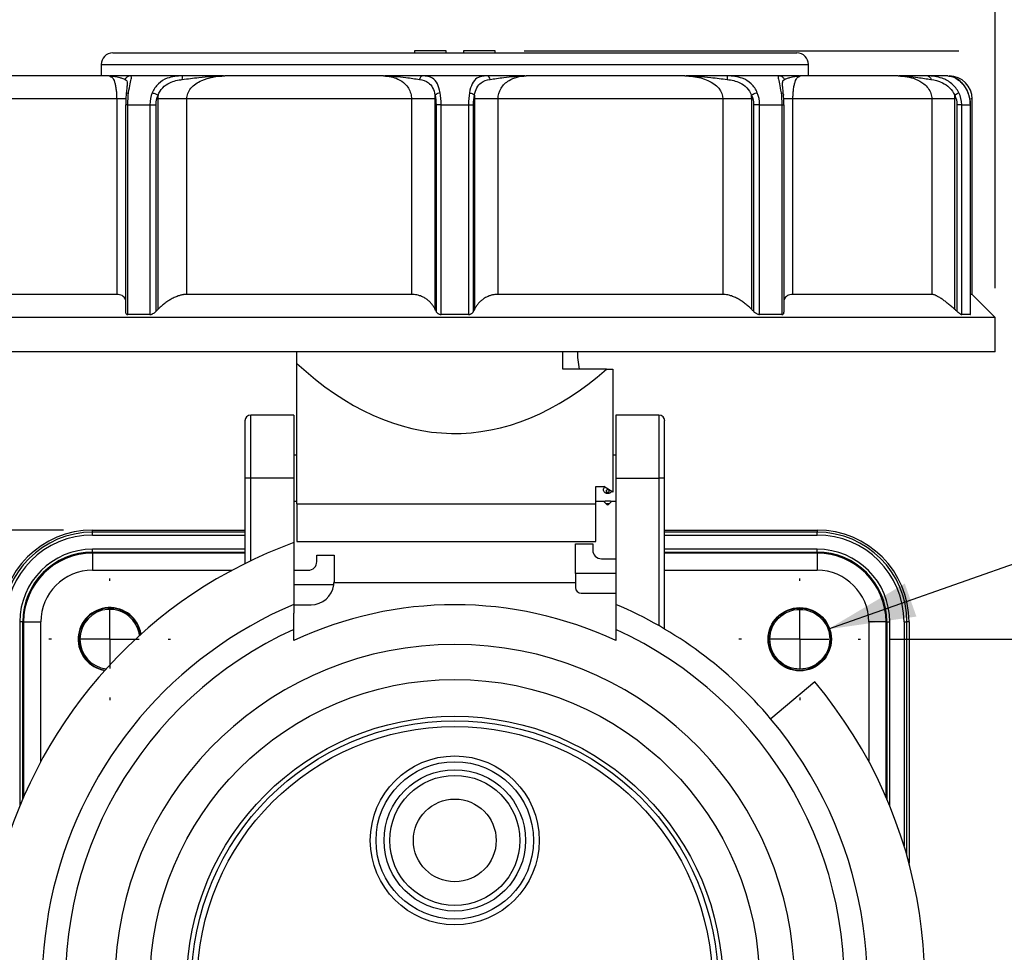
# Model space of a CAD drawing. Header units: inches. Extents: x 0 to 22, y 0 to 17.
# Tile 4 of 20: x 1.7 to 5.1, y 9.8 to 13. Entities that reach past the tile are written whole.
import ezdxf

# ---------------------------------------------------------------- set-up
doc = ezdxf.new("R2010")
doc.units = ezdxf.units.IN
doc.header["$LTSCALE"] = 2
doc.header["$MEASUREMENT"] = 0
doc.linetypes.add('SLD-Center', pattern=[0.75, 0.6, -0.05, 0.05, -0.05])
doc.linetypes.add('SLD-Solid', pattern=[0])
doc.layers.add('CENTER', color=40, linetype='SLD-Center')
doc.layers.add('DIMENSIONS', color=140, linetype='SLD-Solid', lineweight=25)
doc.styles.add('SLDTEXTSTYLE0', font='GOTHIC.TTF', dxfattribs={"width": 0.913})
doc.dimstyles.new('SLDDIMSTYLE0', dxfattribs={"dimtxt": 0.25, "dimasz": 0.3, "dimexe": 0, "dimexo": 0.0625, "dimgap": 0.0625, "dimtad": 0, "dimtih": 1, "dimtoh": 1, "dimrnd": 1e-09, "dimzin": 4, "dimdsep": 46, "dimtxsty": 'SLDTEXTSTYLE0', "dimsah": 1, "dimcen": 0.09, "dimadec": 0, "dimazin": 1, "dimtfac": 1, "dimtofl": 0, "dimtmove": 0, "dimatfit": 3, "dimfxl": 0, "dimfrac": 2, "dimtolj": 1, "dimtzin": 12, "dimarcsym": 0})
doc.dimstyles.new('SLDDIMSTYLE1', dxfattribs={"dimtxt": 0.25, "dimasz": 0.3, "dimexe": 0, "dimexo": 0.0625, "dimgap": 0.0625, "dimtad": 0, "dimtih": 1, "dimtoh": 1, "dimrnd": 1e-09, "dimzin": 12, "dimdsep": 46, "dimtxsty": 'SLDTEXTSTYLE0', "dimsah": 1, "dimcen": 0.09, "dimadec": 0, "dimazin": 3, "dimtfac": 1, "dimtofl": 0, "dimtmove": 0, "dimatfit": 3, "dimfxl": 0, "dimfrac": 2, "dimtolj": 1, "dimtzin": 12, "dimarcsym": 0})
doc.dimstyles.new('SLDDIMSTYLE2', dxfattribs={"dimtxt": 0.25, "dimasz": 0.3, "dimexe": 0, "dimexo": 0.0625, "dimgap": 0.0625, "dimtad": 0, "dimtih": 1, "dimtoh": 1, "dimrnd": 1e-09, "dimzin": 0, "dimdsep": 46, "dimtxsty": 'SLDTEXTSTYLE0', "dimsah": 1, "dimcen": 0, "dimadec": 0, "dimazin": 0, "dimtfac": 1, "dimtofl": 0, "dimtmove": 0, "dimatfit": 3, "dimfxl": 0, "dimfrac": 2, "dimtolj": 1, "dimtzin": 12, "dimarcsym": 0})

# ---------------------------------------------------------------- blocks, each defined once
blk = doc.blocks.new('_D')
at = {"layer": 'DIMENSIONS'}
for p, q in [((1.3255, 12.0331), (1.3255, 14.0979)), ((5.0263, 12.0331), (5.0263, 14.0979)), ((1.3255, 13.8479), (2.6134, 13.8479)), ((2.8527, 13.8479), (2.7765, 13.8479)), ((2.7765, 13.8479), (2.7765, 13.451)), ((3.4992, 13.8479), (3.5754, 13.8479)), ((3.5754, 13.8479), (3.5754, 13.451)), ((5.0263, 13.8479), (3.7385, 13.8479)), ((2.7765, 13.451), (2.8527, 13.451)), ((3.5754, 13.451), (3.4992, 13.451))]:
    blk.add_line(p, q, dxfattribs=at)
for points in [[(1.3255, 13.8479), (1.6255, 13.7879), (1.6255, 13.9079)], [(5.0263, 13.8479), (4.7263, 13.9079), (4.7263, 13.7879)]]:
    blk.add_solid(points, dxfattribs=at)
at = {"layer": 'DIMENSIONS', "char_height": 0.25, "attachment_point": 1, "style": 'SLDTEXTSTYLE0'}
for s, insert in [('%%c', (2.6642, 14.218)), ('3.70', (3.0412, 14.218)), ('94.0', (2.8527, 13.7704))]:
    blk.add_mtext(s, dxfattribs=dict(at, insert=insert))
blk = doc.blocks.new('_D_1')
at = {"layer": 'DIMENSIONS'}
for p, q in [((6.3137, 13.2524), (5.8137, 13.2524)), ((5.8137, 13.2524), (5.8137, 12.8465)), ((6.7107, 13.2505), (6.6345, 13.2505)), ((6.6345, 13.2505), (6.6345, 12.8536)), ((7.3572, 13.2505), (7.4334, 13.2505)), ((7.4334, 13.2505), (7.4334, 12.8536)), ((3.4137, 12.8465), (4.9013, 12.8465)), ((5.1513, 12.8465), (6.0637, 12.8465)), ((5.8137, 12.8465), (5.8137, 11.815)), ((6.6345, 12.8536), (6.7107, 12.8536)), ((7.4334, 12.8536), (7.3572, 12.8536)), ((5.1263, 11.815), (6.0637, 11.815))]:
    blk.add_line(p, q, dxfattribs=at)
for points in [[(5.8137, 12.8465), (5.7537, 12.5465), (5.8737, 12.5465)], [(5.8137, 11.815), (5.8737, 12.115), (5.7537, 12.115)]]:
    blk.add_solid(points, dxfattribs=at)
at = {"layer": 'DIMENSIONS', "char_height": 0.25, "attachment_point": 1, "style": 'SLDTEXTSTYLE0'}
for s, insert in [('1.03', (6.7107, 13.6206)), ('26.2', (6.7107, 13.173))]:
    blk.add_mtext(s, dxfattribs=dict(at, insert=insert))
blk = doc.blocks.new('_D_2')
at = {"layer": 'DIMENSIONS'}
for p, q in [((4.6653, 10.8307), (6.3267, 10.8307)), ((6.0767, 10.8307), (6.0767, 10.0992)), ((5.7534, 9.6477), (5.6772, 9.6477)), ((5.6772, 9.6477), (5.6772, 9.2509)), ((6.3999, 9.6477), (6.4761, 9.6477)), ((6.4761, 9.6477), (6.4761, 9.2509)), ((5.6772, 9.2509), (5.7534, 9.2509)), ((6.4761, 9.2509), (6.3999, 9.2509)), ((6.0767, 8.4685), (6.0767, 9.2001)), ((4.6653, 8.4685), (6.3267, 8.4685))]:
    blk.add_line(p, q, dxfattribs=at)
for points in [[(6.0767, 10.8307), (6.0167, 10.5307), (6.1367, 10.5307)], [(6.0767, 8.4685), (6.1367, 8.7685), (6.0167, 8.7685)]]:
    blk.add_solid(points, dxfattribs=at)
at = {"layer": 'DIMENSIONS', "char_height": 0.25, "attachment_point": 1, "style": 'SLDTEXTSTYLE0'}
for s, insert in [('2.36', (5.7534, 10.0178)), ('60.0', (5.7534, 9.5702))]:
    blk.add_mtext(s, dxfattribs=dict(at, insert=insert))
blk = doc.blocks.new('_D_4')
at = {"layer": 'DIMENSIONS'}
for p, q in [((1.8358, 11.2048), (0.5113, 11.2048)), ((0.7613, 11.2048), (0.7613, 10.0992)), ((0.438, 9.6477), (0.3619, 9.6477)), ((0.3619, 9.6477), (0.3619, 9.2509)), ((1.0846, 9.6477), (1.1607, 9.6477)), ((1.1607, 9.6477), (1.1607, 9.2509)), ((0.3619, 9.2509), (0.438, 9.2509)), ((1.1607, 9.2509), (1.0846, 9.2509)), ((0.7613, 8.0945), (0.7613, 9.2001)), ((1.8358, 8.0945), (0.5113, 8.0945))]:
    blk.add_line(p, q, dxfattribs=at)
for points in [[(0.7613, 11.2048), (0.7013, 10.9048), (0.8213, 10.9048)], [(0.7613, 8.0945), (0.8213, 8.3945), (0.7013, 8.3945)]]:
    blk.add_solid(points, dxfattribs=at)
at = {"layer": 'DIMENSIONS', "char_height": 0.25, "attachment_point": 1, "style": 'SLDTEXTSTYLE0'}
for s, insert in [('3.11', (0.438, 10.0178)), ('79.0', (0.438, 9.5702))]:
    blk.add_mtext(s, dxfattribs=dict(at, insert=insert))
blk = doc.blocks.new('_D_6')
at = {"layer": 'DIMENSIONS'}
for p, q in [((4.4535, 10.8649), (6.0924, 11.4443)), ((6.0924, 11.4443), (6.5924, 11.4443)), ((6.8732, 11.4443), (6.7971, 11.4443)), ((6.7971, 11.4443), (6.7971, 11.0475)), ((7.3351, 11.4443), (7.4112, 11.4443)), ((7.4112, 11.4443), (7.4112, 11.0475)), ((6.7971, 11.0475), (6.8732, 11.0475)), ((7.4112, 11.0475), (7.3351, 11.0475))]:
    blk.add_line(p, q, dxfattribs=at)
blk.add_solid([(4.4535, 10.8649), (4.7564, 10.9083), (4.7164, 11.0214)], dxfattribs=at)
at = {"layer": 'DIMENSIONS', "char_height": 0.25, "attachment_point": 1, "style": 'SLDTEXTSTYLE0'}
for s, insert in [('%%c', (6.5924, 11.8144)), ('0.20', (6.9694, 11.8144)), ('5.2', (6.8732, 11.3668))]:
    blk.add_mtext(s, dxfattribs=dict(at, insert=insert))
blk = doc.blocks.new('SW_CENTERMARKSYMBOL_0')
at = {"layer": 'CENTER', "color": 0}
for p, q in [((0, 0.2), (0, 0.2083)), ((0, 0), (0, 0.1)), ((-0.2, 0), (-0.2083, 0)), ((0, 0), (-0.1, 0)), ((0, 0), (0, -0.1)), ((0, 0), (0.1, 0)), ((0.2, 0), (0.2083, 0)), ((0, -0.2), (0, -0.2083))]:
    blk.add_line(p, q, dxfattribs=at)
blk = doc.blocks.new('SW_CENTERMARKSYMBOL_3')
at = {"layer": 'CENTER', "color": 0}
for p, q in [((0, 0.2), (0, 0.2083)), ((0, 0), (0, 0.1)), ((-0.2, 0), (-0.2083, 0)), ((0, 0), (-0.1, 0)), ((0, 0), (0, -0.1)), ((0, 0), (0.1, 0)), ((0.2, 0), (0.2083, 0)), ((0, -0.2), (0, -0.2083))]:
    blk.add_line(p, q, dxfattribs=at)

msp = doc.modelspace()

# ---------------------------------------------------------------- linework, layer by layer
for p, q in [((3.0381, 12.8465), (3.0381, 12.8386)), ((3.1464, 12.8465), (3.0381, 12.8465)), ((3.1464, 12.8386), (3.1464, 12.8465)), ((3.2055, 12.8465), (3.2055, 12.8386)), ((3.3137, 12.8465), (3.2055, 12.8465)), ((3.3137, 12.8386), (3.3137, 12.8465)), ((2.0047, 12.8386), (3.1759, 12.8386)), ((3.1759, 12.8386), (4.3472, 12.8386)), ((1.9653, 12.7992), (1.9653, 12.7599)), ((1.9653, 12.7992), (3.1759, 12.7992)), ((3.1759, 12.7992), (4.3866, 12.7992)), ((4.3866, 12.7599), (4.3866, 12.7992)), ((1.9936, 12.7599), (1.6582, 12.7599)), ((1.9936, 12.7599), (1.9989, 12.7567)), ((2.0059, 12.7598), (1.9986, 12.7586)), ((2.2434, 12.7599), (2.0646, 12.7599)), ((2.9316, 12.7599), (2.3889, 12.7599)), ((3.2864, 12.7599), (3.0655, 12.7599)), ((3.9629, 12.7599), (3.4203, 12.7599)), ((3.9629, 12.7599), (3.9684, 12.7599)), ((4.2872, 12.7599), (4.1085, 12.7599)), ((4.3533, 12.7586), (4.3465, 12.7598)), ((4.353, 12.7567), (4.3582, 12.7599)), ((4.6936, 12.7599), (4.3582, 12.7599)), ((4.8636, 12.7599), (4.7953, 12.7599)), ((4.2986, 12.7215), (4.2979, 12.7274)), ((2.0183, 12.6811), (1.5427, 12.6811)), ((2.0183, 12.6811), (2.0183, 12.0118)), ((2.1595, 12.6811), (2.1595, 11.9603)), ((3.0277, 12.6811), (2.2582, 12.6811)), ((2.2582, 12.0118), (2.2582, 12.6811)), ((3.0277, 12.6811), (3.0277, 12.0118)), ((3.1086, 11.9603), (3.1086, 12.6811)), ((3.2432, 12.6811), (3.2432, 11.9603)), ((3.3242, 12.0118), (3.3242, 12.6811)), ((4.0937, 12.6811), (3.3242, 12.6811)), ((4.0937, 12.6811), (4.0937, 12.0118)), ((4.1924, 11.9603), (4.1924, 12.6811)), ((4.3001, 12.6811), (4.3013, 12.6811)), ((4.3336, 12.0118), (4.3336, 12.6811)), ((4.8091, 12.6811), (4.3336, 12.6811)), ((4.8091, 12.6811), (4.8091, 12.0118)), ((4.8879, 11.9603), (4.8879, 12.6811)), ((4.9476, 12.6811), (4.9421, 12.6811)), ((4.9476, 12.0118), (4.9476, 12.6811)), ((2.0488, 12.6614), (2.0488, 11.9507)), ((2.0565, 12.6614), (2.1323, 12.6614)), ((2.0565, 11.9429), (2.0565, 12.6614)), ((2.1323, 12.6614), (2.1323, 11.9429)), ((2.153, 11.9538), (2.153, 12.6614)), ((3.1117, 12.6614), (3.1117, 11.9538)), ((3.1291, 11.9429), (3.1291, 12.6614)), ((3.1291, 12.6614), (3.2228, 12.6614)), ((3.2228, 12.6614), (3.2228, 11.9429)), ((3.2401, 11.9538), (3.2401, 12.6614)), ((4.1988, 12.6614), (4.1988, 11.9538)), ((4.2195, 12.6614), (4.2953, 12.6614)), ((4.2195, 11.9429), (4.2195, 12.6614)), ((4.2953, 12.6614), (4.2953, 11.9429)), ((4.303, 11.9507), (4.303, 12.6614)), ((4.8952, 12.6614), (4.8952, 11.9538)), ((4.9114, 12.6614), (4.9403, 12.6614)), ((4.9114, 11.9429), (4.9114, 12.6614)), ((4.9403, 12.6614), (4.9403, 11.9429)), ((4.9411, 11.9428), (4.9411, 12.6614)), ((2.0183, 12.0118), (1.5427, 12.0118)), ((3.0277, 12.0118), (2.2582, 12.0118)), ((4.0937, 12.0118), (3.3242, 12.0118)), ((4.8091, 12.0118), (4.3336, 12.0118)), ((4.9476, 12.0118), (4.9411, 12.0118)), ((5.0263, 11.9331), (4.9476, 12.0118)), ((2.1323, 11.9429), (2.0565, 11.9429)), ((3.2228, 11.9429), (3.1291, 11.9429)), ((4.2953, 11.9429), (4.2195, 11.9429)), ((4.9403, 11.9429), (4.9114, 11.9429)), ((5.0263, 11.9331), (1.3255, 11.9331)), ((5.0263, 11.815), (5.0263, 11.9331)), ((5.0263, 11.815), (1.3255, 11.815)), ((2.6346, 11.7756), (2.6346, 11.815)), ((3.5453, 11.7559), (3.5453, 11.815)), ((3.5963, 11.815), (3.5963, 11.7953)), ((2.6346, 11.294), (2.6346, 11.7756)), ((3.5963, 11.7953), (3.6015, 11.7559)), ((3.6954, 11.7559), (3.5453, 11.7559)), ((3.6954, 11.7559), (3.7173, 11.7559)), ((3.7173, 11.7559), (3.7173, 11.3344)), ((2.6248, 11.5985), (2.4771, 11.5985)), ((2.4771, 11.3819), (2.4771, 11.5985)), ((2.6248, 11.5985), (2.6248, 11.3819)), ((3.8748, 11.5985), (3.7271, 11.5985)), ((3.7271, 11.5985), (3.7271, 11.3819)), ((3.8748, 11.5985), (3.8748, 11.3819)), ((2.4574, 11.5788), (2.4574, 11.3819)), ((3.8944, 11.3819), (3.8944, 11.5788)), ((2.6346, 11.4607), (2.6248, 11.4607)), ((3.7271, 11.4607), (3.7173, 11.4607)), ((2.4574, 11.3819), (2.4574, 11.0896)), ((2.4771, 11.3819), (2.4574, 11.3819)), ((2.6248, 11.3819), (2.4771, 11.3819)), ((2.4771, 11.0992), (2.4771, 11.3819)), ((2.6248, 11.3819), (2.6248, 11.1616)), ((3.7271, 11.3819), (3.7271, 10.9502)), ((3.7271, 11.3819), (3.8748, 11.3819)), ((3.8944, 11.3819), (3.8748, 11.3819)), ((3.8748, 11.3819), (3.8748, 10.877)), ((3.8944, 10.8656), (3.8944, 11.3819)), ((3.6582, 11.3538), (3.6858, 11.3538)), ((3.6582, 11.294), (3.6582, 11.3538)), ((3.7173, 11.3344), (3.6858, 11.3538)), ((2.6248, 11.3032), (2.6346, 11.3032)), ((2.6346, 11.294), (3.6582, 11.294)), ((2.6346, 11.294), (2.6346, 11.1654)), ((3.6582, 11.3032), (3.6852, 11.3032)), ((3.6582, 11.1654), (3.6582, 11.294)), ((3.685, 11.3033), (3.6941, 11.2943)), ((3.6993, 11.2943), (3.6941, 11.2943)), ((3.7045, 11.2943), (3.6993, 11.2943)), ((3.7045, 11.2943), (3.7136, 11.3033)), ((3.7135, 11.3032), (3.7271, 11.3032)), ((1.9358, 11.1974), (1.9358, 11.2048)), ((1.9358, 11.2048), (2.4574, 11.2048)), ((1.9358, 11.1876), (1.9358, 11.1974)), ((2.4574, 11.1974), (1.9358, 11.1974)), ((3.8944, 11.2048), (4.4161, 11.2048)), ((4.4161, 11.1974), (3.8944, 11.1974)), ((4.4161, 11.2048), (4.4161, 11.1974)), ((4.4161, 11.1876), (4.4161, 11.1974)), ((1.9358, 11.1876), (2.4574, 11.1876)), ((2.6248, 11.1616), (2.6248, 10.9501)), ((2.6346, 11.1654), (3.6582, 11.1654)), ((3.8944, 11.1876), (4.4161, 11.1876)), ((1.9358, 11.129), (1.9358, 11.1389)), ((2.4574, 11.1389), (1.9358, 11.1389)), ((1.9358, 11.126), (1.9358, 11.129)), ((1.9358, 11.129), (2.4574, 11.129)), ((1.9358, 11.126), (1.9358, 11.067)), ((2.4574, 11.126), (1.9358, 11.126)), ((3.5893, 11.1575), (3.6484, 11.1575)), ((3.5893, 11.0562), (3.5893, 11.1575)), ((3.6484, 11.1575), (3.6484, 11.1359)), ((4.4161, 11.1389), (3.8944, 11.1389)), ((3.8944, 11.129), (4.4161, 11.129)), ((4.4161, 11.126), (3.8944, 11.126)), ((4.4161, 11.129), (4.4161, 11.1389)), ((4.4161, 11.129), (4.4161, 11.126)), ((4.4161, 11.126), (4.4161, 11.067)), ((2.7035, 11.0965), (2.7035, 11.1181)), ((2.7035, 11.1181), (2.7625, 11.1181)), ((2.7625, 11.1181), (2.7625, 11.0276)), ((3.6779, 11.1063), (3.7271, 11.1063)), ((1.9358, 11.067), (2.4138, 11.067)), ((2.6248, 11.067), (2.674, 11.067)), ((3.8944, 11.067), (4.4161, 11.067)), ((3.5893, 11.0242), (2.7625, 11.0242)), ((3.5893, 11.0562), (3.5893, 11.0079)), ((3.7271, 11.0562), (3.5893, 11.0562)), ((2.7618, 11.0168), (2.6248, 11.0168)), ((3.609, 10.9882), (3.7271, 10.9882)), ((2.6248, 10.9488), (2.6838, 10.9488)), ((1.6965, 10.8898), (1.6867, 10.8898)), ((1.6867, 10.8898), (1.6867, 10.2594)), ((1.6965, 10.8898), (1.6996, 10.8898)), ((1.6965, 10.2829), (1.6965, 10.8898)), ((1.6996, 10.8898), (1.6996, 10.2899)), ((1.6996, 10.8898), (1.7586, 10.8898)), ((1.7586, 10.4118), (1.7586, 10.8898)), ((4.6523, 10.8898), (4.5933, 10.8898)), ((4.5933, 10.8898), (4.5933, 10.4118)), ((4.6523, 10.2899), (4.6523, 10.8898)), ((4.6553, 10.8898), (4.6523, 10.8898)), ((4.6553, 10.8898), (4.6652, 10.8898)), ((4.6553, 10.8898), (4.6553, 10.2829)), ((4.6652, 10.2594), (4.6652, 10.8898)), ((4.7139, 10.8898), (4.7237, 10.8898)), ((4.7139, 10.8898), (4.7139, 10.1233)), ((4.7311, 10.8898), (4.7237, 10.8898)), ((4.7237, 10.0901), (4.7237, 10.8898)), ((4.7311, 10.8898), (4.7311, 10.0635)), ((2.6248, 10.8261), (2.6248, 10.8641)), ((3.7271, 10.8641), (3.7271, 10.8261)), ((4.4082, 10.6847), (4.2574, 10.5582))]:
    msp.add_line(p, q)
at = {"flags": 128}
msp.add_lwpolyline([(3.6993, 11.3426), (3.6973, 11.3423), (3.6956, 11.3413), (3.6945, 11.3398), (3.6941, 11.3381), (3.6945, 11.3364), (3.6956, 11.3349), (3.6973, 11.3339), (3.6993, 11.3336), (3.7013, 11.3339), (3.703, 11.3349), (3.7042, 11.3364), (3.7045, 11.3381), (3.7042, 11.3398), (3.703, 11.3413), (3.7013, 11.3423), (3.6993, 11.3426)], dxfattribs=at)
for centre, radius in [((4.357, 10.8307), 0.1083), ((4.357, 10.8307), 0.1067), ((4.357, 10.8307), 0.1024), ((3.1759, 9.6496), 1.0433), ((3.1759, 9.6496), 0.9173), ((3.1759, 9.6496), 0.9017), ((3.1759, 9.6496), 0.8821), ((3.1759, 10.1418), 0.2892), ((3.1759, 10.1418), 0.2696), ((3.1759, 10.1418), 0.2422), ((3.1759, 10.1418), 0.2227), ((3.1759, 10.1418), 0.1417)]:
    msp.add_circle(centre, radius)
for centre, radius, start, end in [((2.0047, 12.7992), 0.0394, 90, 180), ((4.3472, 12.7992), 0.0394, 0, 90), ((4.8688, 12.6811), 0.0787, 0, 90), ((2.4771, 11.5788), 0.0197, 90, 180), ((3.8748, 11.5788), 0.0197, 0, 90), ((3.7011, 11.3012), 0.00984, 225, 259.8721), ((3.6976, 11.3012), 0.00984, 280.1279, 315), ((1.9358, 10.8898), 0.315, 90, 180), ((1.9358, 10.8898), 0.3076, 90, 180), ((4.4161, 10.8898), 0.315, 0, 90), ((4.4161, 10.8898), 0.3076, 0, 90), ((3.1759, 9.6496), 1.6093, 110.0297, 220.0298), ((1.9358, 10.8898), 0.2978, 90, 180), ((4.4161, 10.8898), 0.2978, 0, 90), ((1.9358, 10.8898), 0.2491, 90, 180), ((1.9358, 10.8898), 0.2392, 90, 180), ((1.9358, 10.8898), 0.2362, 90, 180), ((3.6779, 11.1359), 0.0295, 180, 270), ((4.4161, 10.8898), 0.2491, 0, 90), ((4.4161, 10.8898), 0.2392, 0, 90), ((4.4161, 10.8898), 0.2362, 0, 90), ((2.674, 11.0965), 0.0295, 270, 0), ((1.9358, 10.8898), 0.1772, 90, 180), ((4.4161, 10.8898), 0.1772, 0, 90), ((2.6838, 11.0276), 0.0787, 352.1311, 0), ((2.6838, 11.0276), 0.0787, 270, 352.1311), ((3.609, 11.0079), 0.0197, 180, 270), ((3.1759, 9.6496), 1.4124, 112.9697, 220.0339), ((1.9948, 10.8307), 0.1083, 9.1092, 260.8908), ((1.9948, 10.8307), 0.1067, 8.5507, 180), ((1.9948, 10.8307), 0.1024, 6.9443, 180), ((3.1759, 9.6496), 1.2992, 64.8973, 115.1027), ((3.1759, 9.6496), 1.4124, 40.0339, 67.0303), ((3.1759, 9.6496), 1.3337, 114.4113, 258.2583), ((3.1759, 9.6496), 1.3337, 281.7417, 65.5887), ((1.9948, 10.8307), 0.1067, 180, 261.4493), ((1.9948, 10.8307), 0.1024, 180, 263.0557), ((3.1759, 9.6496), 1.1634, 276.8023, 263.1977), ((3.1759, 9.6496), 1.6093, 274.5609, 40.0298), ((3.1759, 9.6496), 1.4124, 279.821, 40.0339)]:
    msp.add_arc(centre, radius, start, end)
msp.add_ellipse((3.1759, 14.7491), major_axis=(0, 3.2136), ratio=0.4441, start_param=2.752542, end_param=3.514162)
for points, knots in [([(1.9936, 12.7599), (1.9937, 12.7599), (1.9938, 12.7599), (2.0056, 12.7599), (2.0218, 12.7574), (2.0393, 12.7514), (2.045, 12.749), (2.0475, 12.7479)], [-0.3766637, -0.3766637, -0.3766637, -0.3766637, -0.3749763, -0.3749763, -0.1499905, -0.0749953, 0, 0, 0, 0]), ([(2.0646, 12.7599), (2.0595, 12.7599), (2.0493, 12.7599), (2.025, 12.7599), (2.0067, 12.7599), (1.9958, 12.7599)], [0, 0, 0, 0, 0.287527, 0.575984, 1, 1, 1, 1]), ([(1.9989, 12.7567), (2.0006, 12.756), (2.0049, 12.7544), (2.0102, 12.7432), (2.0142, 12.7279), (2.0165, 12.7134), (2.018, 12.6977), (2.0182, 12.6865), (2.0183, 12.6811)], [0, 0, 0, 0, 0.180901, 0.471928, 0.625996, 0.762534, 0.885366, 1, 1, 1, 1]), ([(2.0646, 12.7599), (2.0615, 12.7599), (2.0542, 12.7579), (2.0491, 12.7519), (2.0475, 12.7479)], [0, 0, 0, 0, 0.428571, 1, 1, 1, 1]), ([(2.0475, 12.7479), (2.0494, 12.7465), (2.0534, 12.7437), (2.0546, 12.7356), (2.0537, 12.7258), (2.0533, 12.7217)], [0, 0, 0, 0, 0.3676027, 0.7372551, 1, 1, 1, 1]), ([(2.0591, 12.7022), (2.0607, 12.7142), (2.0649, 12.7355), (2.0704, 12.757), (2.0685, 12.7599), (2.0646, 12.7599)], [-0.2873707, -0.2873707, -0.2873707, -0.2873707, -0.2052648, -0.1231589, 0, 0, 0, 0]), ([(2.2434, 12.7599), (2.2261, 12.7599), (2.196, 12.757), (2.1597, 12.7354), (2.1452, 12.7142), (2.1403, 12.7022)], [0, 0, 0, 0, 0.123063, 0.205105, 0.287147, 0.287147, 0.287147, 0.287147]), ([(2.16, 12.6941), (2.1636, 12.7037), (2.1747, 12.7211), (2.2034, 12.7407), (2.2283, 12.7459), (2.2431, 12.7479)], [0, 0, 0, 0, 0.082042, 0.164084, 0.287147, 0.287147, 0.287147, 0.287147]), ([(2.2431, 12.7479), (2.2432, 12.7509), (2.2432, 12.7572), (2.2433, 12.7599), (2.2434, 12.7599)], [0, 0, 0, 0, 0.428571, 1, 1, 1, 1]), ([(2.2431, 12.7479), (2.2522, 12.749), (2.2706, 12.7514), (2.3186, 12.7574), (2.3585, 12.7599), (2.3885, 12.7599), (2.3887, 12.7599), (2.3889, 12.7599)], [-0.0016883, -0.0016883, -0.0016883, -0.0016883, 0.0733066, 0.1483016, 0.3732865, 0.3732865, 0.3749748, 0.3749748, 0.3749748, 0.3749748]), ([(2.3837, 12.7599), (2.3586, 12.7599), (2.3126, 12.7599), (2.265, 12.7599), (2.2434, 12.7599)], [0, 0, 0, 0, 0.543452, 1, 1, 1, 1]), ([(2.2582, 12.6811), (2.2582, 12.6939), (2.2684, 12.7195), (2.3142, 12.7516), (2.3604, 12.7599), (2.3889, 12.7599)], [-3.8643166, -3.8643166, -3.8643166, -3.8643166, -3.6454557, -3.4265947, -3.0983033, -3.0983033, -3.0983033, -3.0983033]), ([(2.9316, 12.7599), (2.9493, 12.7599), (2.9767, 12.7544), (3.0094, 12.7322), (3.025, 12.7069), (3.0277, 12.6875), (3.0277, 12.6811)], [0, 0, 0, 0, 0.2735738, 0.4377181, 0.6565771, 0.7660066, 0.7660066, 0.7660066, 0.7660066]), ([(2.9316, 12.7599), (2.9318, 12.7599), (2.932, 12.7599), (2.9578, 12.7599), (2.9925, 12.7574), (3.0329, 12.7514), (3.0479, 12.749), (3.055, 12.7479)], [-0.3766634, -0.3766634, -0.3766634, -0.3766634, -0.3749755, -0.3749755, -0.1499902, -0.0749951, 0, 0, 0, 0]), ([(3.0655, 12.7599), (3.0538, 12.7599), (3.0303, 12.7599), (2.9864, 12.7599), (2.9549, 12.7599), (2.9362, 12.7599)], [0, 0, 0, 0, 0.289307, 0.57955, 1, 1, 1, 1]), ([(3.0655, 12.7599), (3.0636, 12.7599), (3.0591, 12.7579), (3.056, 12.7519), (3.055, 12.7479)], [0, 0, 0, 0, 0.428571, 1, 1, 1, 1]), ([(3.055, 12.7479), (3.0667, 12.7459), (3.0842, 12.7407), (3.101, 12.7212), (3.1066, 12.7037), (3.1084, 12.6941)], [-0.2873707, -0.2873707, -0.2873707, -0.2873707, -0.1642118, -0.0821059, 0, 0, 0, 0]), ([(3.1258, 12.7022), (3.1237, 12.7142), (3.1173, 12.7355), (3.0982, 12.757), (3.0785, 12.7599), (3.0655, 12.7599)], [-0.2873707, -0.2873707, -0.2873707, -0.2873707, -0.2052648, -0.1231589, 0, 0, 0, 0]), ([(3.2864, 12.7599), (3.2733, 12.7599), (3.2536, 12.757), (3.2346, 12.7354), (3.2282, 12.7142), (3.2261, 12.7022)], [0, 0, 0, 0, 0.123063, 0.205105, 0.287147, 0.287147, 0.287147, 0.287147]), ([(3.2435, 12.6941), (3.2452, 12.7037), (3.2508, 12.7211), (3.2676, 12.7407), (3.2852, 12.7459), (3.2969, 12.7479)], [0, 0, 0, 0, 0.082042, 0.164084, 0.287147, 0.287147, 0.287147, 0.287147]), ([(3.2969, 12.7479), (3.2961, 12.7509), (3.2933, 12.7572), (3.2889, 12.7599), (3.2864, 12.7599)], [0, 0, 0, 0, 0.428571, 1, 1, 1, 1]), ([(3.4157, 12.7599), (3.3912, 12.7599), (3.3464, 12.7599), (3.3052, 12.7599), (3.2864, 12.7599)], [0, 0, 0, 0, 0.544945, 1, 1, 1, 1]), ([(3.2969, 12.7479), (3.304, 12.749), (3.3189, 12.7514), (3.3594, 12.7574), (3.394, 12.7599), (3.4199, 12.7599), (3.4201, 12.7599), (3.4203, 12.7599)], [-0.0016885, -0.0016885, -0.0016885, -0.0016885, 0.0733065, 0.1483014, 0.3732861, 0.3732861, 0.3749746, 0.3749746, 0.3749746, 0.3749746]), ([(3.3242, 12.6811), (3.3242, 12.6939), (3.3316, 12.7195), (3.3649, 12.7516), (3.399, 12.7599), (3.4203, 12.7599)], [-3.8643301, -3.8643301, -3.8643301, -3.8643301, -3.6454677, -3.4266053, -3.0983117, -3.0983117, -3.0983117, -3.0983117]), ([(3.9629, 12.7599), (4.001, 12.7599), (4.0471, 12.7485), (4.0861, 12.713), (4.0937, 12.6939), (4.0937, 12.6811)], [0, 0, 0, 0, 0.437717, 0.5471463, 0.7660048, 0.7660048, 0.7660048, 0.7660048]), ([(3.9629, 12.7599), (3.9631, 12.7599), (3.9634, 12.7599), (3.9933, 12.7599), (4.0332, 12.7574), (4.0812, 12.7514), (4.0997, 12.749), (4.1087, 12.7479)], [-0.3766641, -0.3766641, -0.3766641, -0.3766641, -0.3749772, -0.3749772, -0.1499909, -0.0749954, 0, 0, 0, 0]), ([(4.1085, 12.7599), (4.0947, 12.7599), (4.067, 12.7599), (4.0203, 12.7599), (3.9875, 12.7599), (3.9682, 12.7599)], [0, 0, 0, 0, 0.290257, 0.581451, 1, 1, 1, 1]), ([(4.2116, 12.7022), (4.2067, 12.7142), (4.1922, 12.7355), (4.1557, 12.757), (4.1258, 12.7599), (4.1085, 12.7599)], [-0.2873707, -0.2873707, -0.2873707, -0.2873707, -0.2052648, -0.1231589, 0, 0, 0, 0]), ([(4.1085, 12.7599), (4.1086, 12.7599), (4.1086, 12.7579), (4.1087, 12.7519), (4.1087, 12.7479)], [0, 0, 0, 0, 0.428571, 1, 1, 1, 1]), ([(4.1087, 12.7479), (4.1236, 12.7459), (4.1483, 12.7407), (4.1771, 12.7212), (4.1882, 12.7037), (4.1919, 12.6941)], [-0.2873707, -0.2873707, -0.2873707, -0.2873707, -0.1642118, -0.0821059, 0, 0, 0, 0]), ([(4.2872, 12.7599), (4.2834, 12.7599), (4.2815, 12.757), (4.287, 12.7354), (4.2912, 12.7142), (4.2928, 12.7022)], [0, 0, 0, 0, 0.123063, 0.205105, 0.287147, 0.287147, 0.287147, 0.287147]), ([(4.3044, 12.7479), (4.3032, 12.7509), (4.2986, 12.7572), (4.2914, 12.7599), (4.2872, 12.7599)], [0, 0, 0, 0, 0.428571, 1, 1, 1, 1]), ([(4.3561, 12.7599), (4.3416, 12.7599), (4.3152, 12.7599), (4.2959, 12.7599), (4.2872, 12.7599)], [0, 0, 0, 0, 0.54775, 1, 1, 1, 1]), ([(4.2982, 12.736), (4.2984, 12.7385), (4.2988, 12.7446), (4.3023, 12.7467), (4.3044, 12.7479)], [0, 0, 0, 0, 0.412618, 1, 1, 1, 1]), ([(4.3044, 12.7479), (4.3068, 12.749), (4.3126, 12.7514), (4.3301, 12.7574), (4.3462, 12.7599), (4.3581, 12.7599), (4.3582, 12.7599), (4.3582, 12.7599)], [-0.0016883, -0.0016883, -0.0016883, -0.0016883, 0.0733066, 0.1483016, 0.3732864, 0.3732864, 0.3749748, 0.3749748, 0.3749748, 0.3749748]), ([(4.3336, 12.6811), (4.3337, 12.6865), (4.3339, 12.6977), (4.3354, 12.7135), (4.3377, 12.7279), (4.3417, 12.7432), (4.347, 12.7544), (4.3513, 12.7561), (4.353, 12.7567)], [0, 0, 0, 0, 0.114312, 0.236811, 0.372985, 0.526644, 0.815659, 1, 1, 1, 1]), ([(4.6936, 12.7599), (4.7145, 12.7599), (4.7471, 12.7544), (4.7868, 12.7322), (4.8058, 12.7069), (4.8091, 12.6875), (4.8091, 12.6811)], [0, 0, 0, 0, 0.2735742, 0.4377187, 0.656578, 0.7660077, 0.7660077, 0.7660077, 0.7660077]), ([(4.6936, 12.7599), (4.6938, 12.7599), (4.694, 12.7599), (4.7166, 12.7599), (4.7465, 12.7574), (4.7837, 12.7514), (4.7986, 12.749), (4.8062, 12.7479)], [-0.3766634, -0.3766634, -0.3766634, -0.3766634, -0.3749754, -0.3749754, -0.1499901, -0.0749951, 0, 0, 0, 0]), ([(4.7953, 12.7599), (4.7847, 12.7599), (4.7633, 12.7599), (4.7316, 12.7599), (4.7102, 12.7599), (4.6976, 12.7599)], [0, 0, 0, 0, 0.291596, 0.584135, 1, 1, 1, 1]), ([(4.7953, 12.7599), (4.7973, 12.7599), (4.8019, 12.7579), (4.8051, 12.7519), (4.8062, 12.7479)], [0, 0, 0, 0, 0.428571, 1, 1, 1, 1]), ([(4.9018, 12.7022), (4.8959, 12.7142), (4.8788, 12.7355), (4.8389, 12.757), (4.8103, 12.7599), (4.7953, 12.7599)], [-0.2873707, -0.2873707, -0.2873707, -0.2873707, -0.2052648, -0.1231589, 0, 0, 0, 0]), ([(4.8062, 12.7479), (4.8186, 12.7459), (4.8411, 12.7407), (4.8708, 12.7212), (4.8832, 12.7037), (4.8873, 12.6941)], [-0.2873707, -0.2873707, -0.2873707, -0.2873707, -0.1642118, -0.0821059, 0, 0, 0, 0]), ([(4.8636, 12.7599), (4.8727, 12.7599), (4.8991, 12.7541), (4.9259, 12.7202), (4.9328, 12.7022)], [0, 0, 0, 0, 0.164084, 0.287147, 0.287147, 0.287147, 0.287147]), ([(4.9342, 12.7), (4.9298, 12.7095), (4.921, 12.7281), (4.9018, 12.7466), (4.8833, 12.7567), (4.8737, 12.7582), (4.869, 12.759)], [0, 0, 0, 0, 0.259386, 0.513579, 0.760246, 1, 1, 1, 1]), ([(2.0539, 12.7274), (2.0535, 12.7238), (2.0527, 12.7163), (2.0515, 12.7039), (2.0509, 12.6975)], [0, 0, 0, 0, 0.482846, 1, 1, 1, 1]), ([(4.2985, 12.7217), (4.298, 12.726), (4.2973, 12.7322), (4.298, 12.7351), (4.2982, 12.736)], [0, 0, 0, 0, 0.701162, 1, 1, 1, 1]), ([(4.301, 12.6975), (4.3004, 12.7039), (4.2992, 12.7163), (4.2983, 12.7238), (4.2979, 12.7274)], [0, 0, 0, 0, 0.517138, 1, 1, 1, 1]), ([(2.0519, 12.6811), (2.052, 12.6811), (2.0528, 12.6811), (2.0476, 12.6811), (2.0367, 12.6811), (2.0244, 12.6811), (2.0183, 12.6811)], [0, 0, 0, 0, 0.04219, 0.36146, 0.68073, 1, 1, 1, 1]), ([(2.0509, 12.6975), (2.0504, 12.6917), (2.0494, 12.6802), (2.0492, 12.6677), (2.0491, 12.6614)], [0, 0, 0, 0, 0.500073, 1, 1, 1, 1]), ([(2.0591, 12.7022), (2.0576, 12.7018), (2.0547, 12.701), (2.052, 12.6993), (2.0513, 12.6979), (2.0511, 12.6974)], [0, 0, 0, 0, 0.378282, 0.756216, 1, 1, 1, 1]), ([(2.1403, 12.7022), (2.1436, 12.7014), (2.1506, 12.699), (2.1574, 12.6955), (2.16, 12.6941)], [0, 0, 0, 0, 0.571429, 1, 1, 1, 1]), ([(2.2582, 12.6811), (2.2434, 12.6811), (2.2263, 12.6811), (2.1919, 12.6811), (2.1746, 12.6811), (2.1595, 12.6811)], [0, 0, 0, 0, 0.5, 0.5, 1, 1, 1, 1]), ([(3.1086, 12.6811), (3.1014, 12.6811), (3.0899, 12.6811), (3.0616, 12.6811), (3.0448, 12.6811), (3.0277, 12.6811)], [0, 0, 0, 0, 0.5, 0.5, 1, 1, 1, 1]), ([(3.1258, 12.7022), (3.1226, 12.7016), (3.1152, 12.6994), (3.11, 12.696), (3.1084, 12.6941)], [0, 0, 0, 0, 0.428571, 1, 1, 1, 1]), ([(3.2261, 12.7022), (3.2304, 12.7014), (3.2377, 12.699), (3.2422, 12.6955), (3.2435, 12.6941)], [0, 0, 0, 0, 0.571429, 1, 1, 1, 1]), ([(3.3242, 12.6811), (3.307, 12.6811), (3.2903, 12.6811), (3.262, 12.6811), (3.2505, 12.6811), (3.2432, 12.6811)], [0, 0, 0, 0, 0.5, 0.5, 1, 1, 1, 1]), ([(4.1924, 12.6811), (4.1773, 12.6811), (4.16, 12.6811), (4.1255, 12.6811), (4.1084, 12.6811), (4.0937, 12.6811)], [0, 0, 0, 0, 0.5, 0.5, 1, 1, 1, 1]), ([(4.2116, 12.7022), (4.2091, 12.7016), (4.2024, 12.6994), (4.1953, 12.696), (4.1919, 12.6941)], [0, 0, 0, 0, 0.428571, 1, 1, 1, 1]), ([(4.2928, 12.7022), (4.2963, 12.7014), (4.3011, 12.699), (4.3017, 12.6955), (4.3012, 12.6941)], [0, 0, 0, 0, 0.571429, 1, 1, 1, 1]), ([(4.3336, 12.6811), (4.3275, 12.6811), (4.3152, 12.6811), (4.3043, 12.6811), (4.2991, 12.6811), (4.2998, 12.6811), (4.2999, 12.6811)], [0, 0, 0, 0, 0.318697, 0.637394, 0.95609, 1, 1, 1, 1]), ([(4.3027, 12.6614), (4.3026, 12.6677), (4.3025, 12.6802), (4.3015, 12.6917), (4.301, 12.6975)], [0, 0, 0, 0, 0.4999265, 1, 1, 1, 1]), ([(4.8879, 12.6811), (4.8708, 12.6811), (4.8543, 12.6811), (4.8268, 12.6811), (4.8158, 12.6811), (4.8091, 12.6811)], [0, 0, 0, 0, 0.5, 0.5, 1, 1, 1, 1]), ([(4.9018, 12.7022), (4.901, 12.7016), (4.8975, 12.6994), (4.8912, 12.696), (4.8873, 12.6941)], [0, 0, 0, 0, 0.428571, 1, 1, 1, 1]), ([(4.9328, 12.7022), (4.9334, 12.7018), (4.9343, 12.7013), (4.9341, 12.7003), (4.934, 12.7)], [0, 0, 0, 0, 0.6880637, 1, 1, 1, 1]), ([(4.941, 12.6614), (4.9407, 12.6681), (4.9401, 12.6815), (4.9362, 12.6939), (4.9342, 12.7)], [0, 0, 0, 0, 0.500083, 1, 1, 1, 1]), ([(2.0565, 12.6614), (2.0552, 12.6614), (2.0525, 12.6614), (2.0499, 12.6614), (2.0487, 12.6614), (2.0489, 12.6614), (2.049, 12.6614)], [0, 0, 0, 0, 0.302388, 0.604775, 0.907163, 1, 1, 1, 1]), ([(2.1323, 12.6614), (2.1349, 12.6614), (2.1419, 12.6614), (2.1494, 12.6614), (2.153, 12.6614)], [0, 0, 0, 0, 0.428571, 1, 1, 1, 1]), ([(3.1291, 12.6614), (3.1254, 12.6614), (3.1218, 12.6614), (3.1158, 12.6614), (3.1133, 12.6614), (3.1117, 12.6614)], [0, 0, 0, 0, 0.5, 0.5, 1, 1, 1, 1]), ([(3.2228, 12.6614), (3.2259, 12.6614), (3.2331, 12.6614), (3.2384, 12.6614), (3.2401, 12.6614)], [0, 0, 0, 0, 0.428571, 1, 1, 1, 1]), ([(4.2195, 12.6614), (4.2165, 12.6614), (4.213, 12.6614), (4.2057, 12.6614), (4.202, 12.6614), (4.1988, 12.6614)], [0, 0, 0, 0, 0.5, 0.5, 1, 1, 1, 1]), ([(4.2953, 12.6614), (4.2967, 12.6614), (4.2994, 12.6614), (4.3018, 12.6614), (4.3024, 12.6614), (4.3026, 12.6614)], [0, 0, 0, 0, 0.374528, 0.749055, 1, 1, 1, 1]), ([(4.3026, 12.6614), (4.3028, 12.6614), (4.3031, 12.6614), (4.303, 12.6614), (4.3029, 12.6614)], [0, 0, 0, 0, 0.51802, 1, 1, 1, 1]), ([(4.9114, 12.6614), (4.9101, 12.6614), (4.908, 12.6614), (4.9023, 12.6614), (4.8988, 12.6614), (4.8952, 12.6614)], [0, 0, 0, 0, 0.5, 0.5, 1, 1, 1, 1]), ([(4.9403, 12.6614), (4.9408, 12.6614), (4.9414, 12.6614), (4.9409, 12.6614), (4.9408, 12.6614)], [0, 0, 0, 0, 0.666799, 1, 1, 1, 1]), ([(2.0488, 11.9935), (2.0487, 11.9942), (2.0472, 12.0004), (2.04, 12.0065), (2.0289, 12.0112), (2.0218, 12.0116), (2.0183, 12.0118)], [0, 0, 0, 0, 0.0571, 0.533984, 0.770767, 1, 1, 1, 1]), ([(2.2582, 12.0118), (2.2568, 12.0118), (2.2541, 12.0118), (2.2498, 12.0114), (2.2455, 12.0108), (2.241, 12.0099), (2.2364, 12.0088), (2.2289, 12.0066), (2.2181, 12.0025), (2.205, 11.9959), (2.1926, 11.9882), (2.1811, 11.9799), (2.1699, 11.9706), (2.163, 11.9638), (2.1595, 11.9603)], [0, 0, 0, 0, 0.0404152, 0.0808485, 0.1215177, 0.1626367, 0.2044123, 0.2470416, 0.3697701, 0.5003674, 0.6180894, 0.7394992, 0.8663018, 1, 1, 1, 1]), ([(3.1086, 11.9603), (3.1078, 11.9621), (3.106, 11.9656), (3.103, 11.9706), (3.0998, 11.9754), (3.0962, 11.9799), (3.0924, 11.9842), (3.0884, 11.9882), (3.084, 11.992), (3.0775, 11.9969), (3.0683, 12.0025), (3.057, 12.0072), (3.0466, 12.01), (3.0372, 12.0116), (3.0308, 12.0117), (3.0277, 12.0118)], [0, 0, 0, 0, 0.0678041, 0.133717, 0.1979067, 0.2605544, 0.3218545, 0.3820143, 0.4412527, 0.4997994, 0.6303597, 0.753113, 0.8374568, 0.9191922, 1, 1, 1, 1]), ([(3.3242, 12.0118), (3.3226, 12.0118), (3.3194, 12.0118), (3.3147, 12.0114), (3.3101, 12.0108), (3.3054, 12.0099), (3.3008, 12.0088), (3.2934, 12.0066), (3.2835, 12.0025), (3.2727, 11.9959), (3.2633, 11.9882), (3.2554, 11.9799), (3.2485, 11.9706), (3.245, 11.9638), (3.2432, 11.9603)], [0, 0, 0, 0, 0.040415, 0.080849, 0.121518, 0.162637, 0.204412, 0.247042, 0.36977, 0.500367, 0.618089, 0.739499, 0.866302, 1, 1, 1, 1]), ([(4.1924, 11.9603), (4.1906, 11.9621), (4.1871, 11.9656), (4.1817, 11.9706), (4.1762, 11.9754), (4.1706, 11.9799), (4.1649, 11.9842), (4.1591, 11.9882), (4.1532, 11.992), (4.1448, 11.9969), (4.1338, 12.0025), (4.1215, 12.0072), (4.1109, 12.01), (4.102, 12.0116), (4.0965, 12.0117), (4.0937, 12.0118)], [0, 0, 0, 0, 0.067804, 0.133717, 0.197907, 0.260554, 0.321855, 0.382014, 0.441253, 0.499799, 0.63036, 0.753113, 0.837457, 0.919192, 1, 1, 1, 1]), ([(4.3336, 12.0118), (4.3301, 12.0116), (4.323, 12.0112), (4.3118, 12.0065), (4.3047, 12.0004), (4.3032, 11.9942), (4.303, 11.9935)], [0, 0, 0, 0, 0.229206, 0.466019, 0.942908, 1, 1, 1, 1]), ([(4.8879, 11.9603), (4.8859, 11.9621), (4.882, 11.9656), (4.8762, 11.9706), (4.8705, 11.9754), (4.8649, 11.9799), (4.8595, 11.9842), (4.8543, 11.9882), (4.8491, 11.992), (4.842, 11.9969), (4.8334, 12.0025), (4.8248, 12.0072), (4.8182, 12.01), (4.8131, 12.0116), (4.8105, 12.0117), (4.8091, 12.0118)], [0, 0, 0, 0, 0.067804, 0.133717, 0.197907, 0.260554, 0.321855, 0.382014, 0.441253, 0.499799, 0.63036, 0.753113, 0.837457, 0.919192, 1, 1, 1, 1]), ([(2.049, 11.9507), (2.0489, 11.9503), (2.0487, 11.9486), (2.0497, 11.9461), (2.0517, 11.944), (2.0543, 11.9431), (2.0558, 11.943), (2.0565, 11.9429)], [0, 0, 0, 0, 0.094686, 0.380539, 0.702788, 0.853948, 1, 1, 1, 1]), ([(2.1323, 11.9429), (2.1329, 11.943), (2.1342, 11.943), (2.1361, 11.9434), (2.1382, 11.944), (2.1404, 11.9448), (2.1437, 11.9464), (2.1482, 11.9493), (2.1513, 11.9522), (2.153, 11.9538)], [0, 0, 0, 0, 0.086108, 0.174093, 0.264904, 0.359403, 0.458357, 0.704711, 1, 1, 1, 1]), ([(3.1117, 11.9538), (3.1122, 11.953), (3.1129, 11.9515), (3.1145, 11.9495), (3.1162, 11.9478), (3.1177, 11.9466), (3.1195, 11.9454), (3.1219, 11.9442), (3.1254, 11.9431), (3.1279, 11.943), (3.1291, 11.9429)], [0, 0, 0, 0, 0.141743, 0.272475, 0.392508, 0.502247, 0.542575, 0.704685, 0.85583, 1, 1, 1, 1]), ([(3.2228, 11.9429), (3.2235, 11.943), (3.2249, 11.943), (3.2271, 11.9434), (3.2292, 11.944), (3.2312, 11.9448), (3.2341, 11.9464), (3.2375, 11.9493), (3.2392, 11.9522), (3.2401, 11.9538)], [0, 0, 0, 0, 0.086108, 0.174093, 0.264904, 0.359403, 0.458357, 0.704711, 1, 1, 1, 1]), ([(4.1988, 11.9538), (4.1996, 11.953), (4.2011, 11.9515), (4.2036, 11.9495), (4.206, 11.9478), (4.2079, 11.9466), (4.2102, 11.9454), (4.2129, 11.9442), (4.2164, 11.9431), (4.2185, 11.943), (4.2195, 11.9429)], [0, 0, 0, 0, 0.141743, 0.272475, 0.392508, 0.502247, 0.542575, 0.704685, 0.85583, 1, 1, 1, 1]), ([(4.2953, 11.9429), (4.2961, 11.943), (4.2976, 11.9431), (4.3001, 11.944), (4.3022, 11.9461), (4.3031, 11.9486), (4.3029, 11.9503), (4.3029, 11.9507)], [0, 0, 0, 0, 0.145984, 0.297069, 0.610821, 0.901147, 1, 1, 1, 1]), ([(4.8952, 11.9538), (4.8961, 11.953), (4.8978, 11.9515), (4.9002, 11.9495), (4.9024, 11.9478), (4.904, 11.9466), (4.9058, 11.9454), (4.9078, 11.9442), (4.91, 11.9431), (4.9109, 11.943), (4.9114, 11.9429)], [0, 0, 0, 0, 0.1417432, 0.2724747, 0.3925077, 0.5022471, 0.5425752, 0.7046849, 0.8558305, 1, 1, 1, 1]), ([(4.9403, 11.9429), (4.9406, 11.943), (4.941, 11.9431), (4.9411, 11.9435), (4.9411, 11.9438)], [0, 0, 0, 0, 0.506933, 1, 1, 1, 1]), ([(3.6993, 11.3297), (3.6984, 11.3298), (3.6965, 11.3298), (3.6938, 11.3306), (3.6913, 11.3318), (3.6885, 11.3339), (3.6859, 11.3374), (3.6848, 11.3423), (3.6857, 11.3476), (3.6878, 11.3505), (3.6888, 11.3519)], [0, 0, 0, 0, 0.0815817, 0.1642525, 0.2464767, 0.33159, 0.4995803, 0.670438, 0.84281, 1, 1, 1, 1]), ([(3.7123, 11.3374), (3.7115, 11.3361), (3.7103, 11.3339), (3.7075, 11.3319), (3.705, 11.3307), (3.7022, 11.3299), (3.7003, 11.3298), (3.6993, 11.3297)], [0, 0, 0, 0, 0.324044, 0.495423, 0.662531, 0.832332, 1, 1, 1, 1]), ([(3.6852, 11.3032), (3.6852, 11.3032), (3.6852, 11.3032), (3.6856, 11.3033), (3.6863, 11.3034), (3.6874, 11.3036), (3.6891, 11.3039), (3.6912, 11.3043), (3.6937, 11.3045), (3.6964, 11.3047), (3.6984, 11.3048), (3.6993, 11.3048)], [0, 0, 0, 0, 0.085523, 0.170117, 0.254986, 0.383063, 0.506404, 0.633038, 0.755475, 0.878531, 1, 1, 1, 1]), ([(3.6993, 11.3048), (3.7003, 11.3048), (3.7023, 11.3047), (3.705, 11.3045), (3.7075, 11.3042), (3.7103, 11.3038), (3.7129, 11.3033), (3.7133, 11.3032), (3.7135, 11.3032)], [0, 0, 0, 0, 0.124332, 0.250345, 0.373954, 0.500912, 0.750621, 1, 1, 1, 1])]:
    msp.add_open_spline(points, degree=3, knots=knots)
for points in [[(2.0565, 12.6614), (2.0565, 12.6755), (2.0574, 12.6897), (2.0591, 12.7022)], [(2.1403, 12.7022), (2.1352, 12.6897), (2.1323, 12.6755), (2.1323, 12.6614)], [(2.153, 12.6614), (2.153, 12.6727), (2.1555, 12.684), (2.16, 12.6941)], [(2.16, 12.694), (2.1597, 12.6897), (2.1595, 12.6854), (2.1595, 12.6811)], [(3.1084, 12.6941), (3.1106, 12.684), (3.1117, 12.6727), (3.1117, 12.6614)], [(3.1086, 12.6811), (3.1086, 12.6854), (3.1086, 12.6898), (3.1084, 12.6941)], [(3.1291, 12.6614), (3.1291, 12.6755), (3.1279, 12.6897), (3.1258, 12.7022)], [(3.2261, 12.7022), (3.224, 12.6897), (3.2228, 12.6755), (3.2228, 12.6614)], [(3.2401, 12.6614), (3.2401, 12.6727), (3.2413, 12.684), (3.2435, 12.6941)], [(3.2435, 12.694), (3.2433, 12.6897), (3.2432, 12.6854), (3.2432, 12.6811)], [(4.1919, 12.6941), (4.1964, 12.684), (4.1988, 12.6727), (4.1988, 12.6614)], [(4.1924, 12.6811), (4.1924, 12.6854), (4.1922, 12.6897), (4.1919, 12.694)], [(4.2195, 12.6614), (4.2195, 12.6755), (4.2167, 12.6897), (4.2116, 12.7022)], [(4.2928, 12.7022), (4.2944, 12.6897), (4.2953, 12.6755), (4.2953, 12.6614)], [(4.8879, 12.6811), (4.8879, 12.6854), (4.8877, 12.6898), (4.8873, 12.6941)], [(4.8873, 12.6941), (4.8924, 12.684), (4.8952, 12.6727), (4.8952, 12.6614)], [(4.9114, 12.6614), (4.9114, 12.6755), (4.908, 12.6897), (4.9018, 12.7022)], [(4.9328, 12.7022), (4.9377, 12.6897), (4.9403, 12.6755), (4.9403, 12.6614)], [(2.1595, 11.9603), (2.1573, 11.9582), (2.1552, 11.956), (2.153, 11.9538)], [(3.1117, 11.9538), (3.1107, 11.956), (3.1097, 11.9582), (3.1086, 11.9603)], [(3.2432, 11.9603), (3.2422, 11.9582), (3.2412, 11.956), (3.2401, 11.9538)], [(4.1988, 11.9538), (4.1967, 11.956), (4.1945, 11.9582), (4.1924, 11.9603)], [(4.8952, 11.9538), (4.8928, 11.956), (4.8903, 11.9582), (4.8879, 11.9603)], [(2.6248, 10.9501), (2.6248, 10.9398), (2.6248, 10.9297), (2.6248, 10.9198)], [(3.7271, 10.9501), (3.7271, 10.9206), (3.7271, 10.892), (3.7271, 10.8641)], [(2.6248, 10.8641), (2.6248, 10.8823), (2.6248, 10.9008), (2.6248, 10.9198)]]:
    msp.add_open_spline(points, degree=3)

# ---------------------------------------------------------------- block references
at = {"layer": 'CENTER'}
for name, p in [('SW_CENTERMARKSYMBOL_3', (1.9948, 10.8307)), ('SW_CENTERMARKSYMBOL_0', (4.357, 10.8307))]:
    msp.add_blockref(name, p, dxfattribs=at)

# ---------------------------------------------------------------- dimensions: what is measured, and where the dimension line sits
at = {"layer": 'DIMENSIONS'}
dim = msp.add_linear_dim(base=(1.3255, 13.8479), p1=(5.0263, 11.9331), p2=(1.3255, 11.9331), text='%%c<>', dimstyle='SLDDIMSTYLE0', dxfattribs=at)
dim.commit()
dim.dimension.update_dxf_attribs({"geometry": '_D', "text_midpoint": (3.1759, 13.8479), "dimtype": 160})
for base, p1, p2, picture, middle in [((5.8137, 11.815), (3.3137, 12.8465), (5.0263, 11.815), '_D_1', (5.8137, 13.2524)), ((0.7613, 8.0945), (1.9358, 11.2048), (1.9358, 8.0945), '_D_4', (0.7613, 9.6496)), ((6.0767, 8.4685), (4.5653, 10.8307), (4.5653, 8.4685), '_D_2', (6.0767, 9.6496))]:
    dim = msp.add_linear_dim(base=base, p1=p1, p2=p2, angle=90, dimstyle='SLDDIMSTYLE1', dxfattribs=at)
    dim.commit()
    dim.dimension.update_dxf_attribs({"geometry": picture, "text_midpoint": middle, "dimtype": 160})
dim = msp.add_diameter_dim_2p(p1=(4.2605, 10.7966), p2=(4.4535, 10.8649), dimstyle='SLDDIMSTYLE2', dxfattribs=at)
dim.commit()
dim.dimension.update_dxf_attribs({"geometry": '_D_6', "text_midpoint": (7.1042, 11.4443), "dimtype": 163})

doc.saveas('drawing.dxf')
